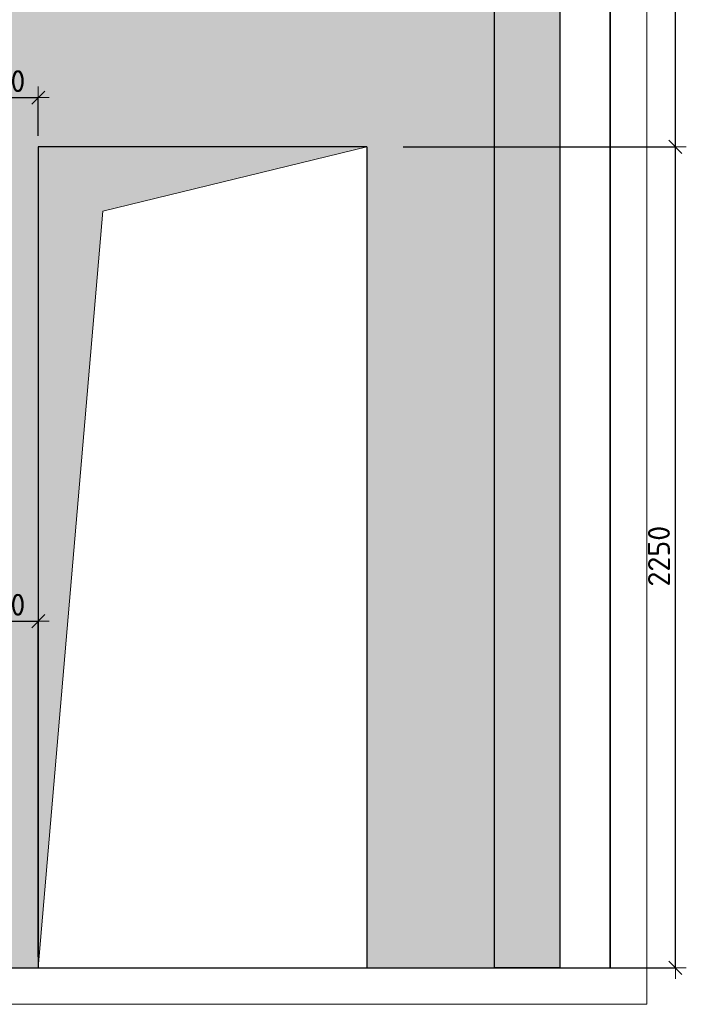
# Model space of a CAD drawing. Header units: millimetres. Extents: x 24180 to 116279, y -2337 to 52405.
# Tile 30 of 41: x 46010 to 47837, y 48299 to 50997. Entities that reach past the tile are written whole.
import ezdxf

# ---------------------------------------------------------------- set-up
doc = ezdxf.new("R2010")
doc.units = ezdxf.units.MM
doc.header["$PDMODE"] = 65
doc.linetypes.add('______5', pattern=[330, 240, -30, 30, -30])
doc.linetypes.add('________', pattern=[0])
doc.layers.add('Standard', color=7, linetype='Continuous', lineweight=25)
doc.layers.add('Размерная линия_ общее_1', color=7, linetype='Continuous', lineweight=13)
doc.layers.add('Осевая линия_ общее', color=7, linetype='______5', lineweight=13, true_color=0xa0a0a0)
doc.styles.add('ISOCPEUR', font='ISOCPEUR')
doc.dimstyles.new('DIMSTYLE_4', dxfattribs={"dimtxt": 60, "dimasz": 60, "dimexe": 0, "dimexo": 0, "dimgap": 30, "dimtad": 2, "dimdec": 0, "dimrnd": 5, "dimzin": 12, "dimdsep": 46, "dimtxsty": 'ISOCPEUR', "dimblk1": 'ALL_ML_STRICH', "dimblk2": 'ALL_ML_STRICH', "dimsah": 1, "dimcen": 0, "dimclrd": 7, "dimclre": 256, "dimclrt": 7, "dimadec": 0, "dimazin": 0, "dimtfac": 1, "dimtdec": 0, "dimtix": 1, "dimtmove": 2, "dimatfit": 3, "dimfxl": 0, "dimtzin": 0, "dimlwd": 0, "dimlwe": -3, "dimarcsym": 0})
doc.dimstyles.new('DIMSTYLE_5', dxfattribs={"dimtxt": 60, "dimasz": 60, "dimexe": 0, "dimexo": 0, "dimgap": 30, "dimtad": 2, "dimdec": 0, "dimrnd": 5, "dimzin": 12, "dimdsep": 46, "dimtxsty": 'ISOCPEUR', "dimblk1": 'ALL_ML_STRICH', "dimblk2": 'ALL_ML_STRICH', "dimsah": 1, "dimcen": 0, "dimclrd": 7, "dimclre": 256, "dimclrt": 7, "dimadec": 0, "dimazin": 0, "dimtfac": 1, "dimtdec": 0, "dimtix": 1, "dimtmove": 2, "dimatfit": 3, "dimfxl": 0, "dimtzin": 0, "dimlwd": 0, "dimlwe": -3, "dimarcsym": 0})

# ---------------------------------------------------------------- blocks, each defined once
blk = doc.blocks.new('ALL_ML_STRICH')
at = {"color": 0, "linetype": 'ByBlock', "lineweight": -2}
for p, q in [((0, -0.5), (0, 0.5)), ((-1, 0), (0.5, 0)), ((-0.3, -0.3), (0.3, 0.3))]:
    blk.add_line(p, q, dxfattribs=at)
blk = doc.blocks.new('*D24')
at = {"layer": 'DEFPOINTS', "color": 7, "linetype": 'Continuous', "lineweight": 13, "transparency": 33554687}
for p in [(46961.3, 50648.6), (47491.3, 48398.6), (47806.6, 48398.6)]:
    blk.add_point(p, dxfattribs=at)
at = {"layer": 'Размерная линия_ общее_1', "color": 253, "linetype": 'Continuous', "lineweight": -2, "true_color": 0xa0a0a0, "transparency": 33554687}
for p, q in [((47061.3, 50648.6), (47806.6, 50648.6)), ((47591.3, 48398.6), (47806.6, 48398.6))]:
    blk.add_line(p, q, dxfattribs=at)
at = {"layer": 'Размерная линия_ общее_1', "color": 7, "linetype": 'Continuous', "lineweight": -2, "transparency": 33554687}
blk.add_line((47806.6, 48398.6), (47806.6, 50648.6), dxfattribs=at)
at = {"layer": 'Размерная линия_ общее_1', "color": 7, "linetype": 'Continuous', "lineweight": 13, "transparency": 33554687, "xscale": 60, "yscale": 60, "zscale": 60}
for p, rotation in [((47806.6, 50648.6), 90), ((47806.6, 48398.6), 270)]:
    blk.add_blockref('ALL_ML_STRICH', p, dxfattribs=dict(at, rotation=rotation))
at = {"layer": 'Размерная линия_ общее_1', "color": 7, "linetype": 'Continuous', "lineweight": 13, "transparency": 33554687, "insert": (47761.6, 49526.6), "char_height": 60, "width": 240, "attachment_point": 5, "rotation": 90, "style": 'ISOCPEUR'}
blk.add_mtext('\\A1;{2250}', dxfattribs=at)
blk = doc.blocks.new('*D25')
at = {"layer": 'DEFPOINTS', "color": 7, "linetype": 'Continuous', "lineweight": 13, "transparency": 33554687}
for p in [(47491.3, 51588.6), (46961.3, 50648.6), (47806.6, 50648.6)]:
    blk.add_point(p, dxfattribs=at)
at = {"layer": 'Размерная линия_ общее_1', "color": 253, "linetype": 'Continuous', "lineweight": -2, "true_color": 0xa0a0a0, "transparency": 33554687}
for p, q in [((47591.3, 51588.6), (47806.6, 51588.6)), ((47061.3, 50648.6), (47806.6, 50648.6))]:
    blk.add_line(p, q, dxfattribs=at)
at = {"layer": 'Размерная линия_ общее_1', "color": 7, "linetype": 'Continuous', "lineweight": -2, "transparency": 33554687}
blk.add_line((47806.6, 50648.6), (47806.6, 51588.6), dxfattribs=at)
at = {"layer": 'Размерная линия_ общее_1', "color": 7, "linetype": 'Continuous', "lineweight": 13, "transparency": 33554687, "xscale": 60, "yscale": 60, "zscale": 60}
for p, rotation in [((47806.6, 51588.6), 90), ((47806.6, 50648.6), 270)]:
    blk.add_blockref('ALL_ML_STRICH', p, dxfattribs=dict(at, rotation=rotation))
at = {"layer": 'Размерная линия_ общее_1', "color": 7, "linetype": 'Continuous', "lineweight": 13, "transparency": 33554687, "insert": (47761.6, 51118.6), "char_height": 60, "width": 180, "attachment_point": 5, "rotation": 90, "style": 'ISOCPEUR'}
blk.add_mtext('\\A1;{940}', dxfattribs=at)
blk = doc.blocks.new('*D35')
at = {"layer": 'DEFPOINTS', "color": 7, "linetype": 'Continuous', "lineweight": 13, "transparency": 33554687}
for p in [(45861.3, 49548.6), (45861.3, 49348.5), (46061.3, 48398.6)]:
    blk.add_point(p, dxfattribs=at)
at = {"layer": 'Размерная линия_ общее_1', "color": 253, "linetype": 'Continuous', "lineweight": -2, "true_color": 0xa0a0a0, "transparency": 33554687}
for p, q in [((45861.3, 49518.6), (45861.3, 49348.5)), ((46061.3, 48428.6), (46061.3, 49348.5))]:
    blk.add_line(p, q, dxfattribs=at)
at = {"layer": 'Размерная линия_ общее_1', "color": 7, "linetype": 'Continuous', "lineweight": -2, "transparency": 33554687}
blk.add_line((45861.3, 49348.5), (46061.3, 49348.5), dxfattribs=at)
at = {"layer": 'Размерная линия_ общее_1', "color": 7, "linetype": 'Continuous', "lineweight": 13, "transparency": 33554687, "xscale": 60, "yscale": 60, "zscale": 60, "rotation": 180}
blk.add_blockref('ALL_ML_STRICH', (45861.3, 49348.5), dxfattribs=at)
at = {"layer": 'Размерная линия_ общее_1', "color": 7, "linetype": 'Continuous', "lineweight": 13, "transparency": 33554687, "xscale": 60, "yscale": 60, "zscale": 60}
blk.add_blockref('ALL_ML_STRICH', (46061.3, 49348.5), dxfattribs=at)
at = {"layer": 'Размерная линия_ общее_1', "color": 7, "linetype": 'Continuous', "lineweight": 13, "transparency": 33554687, "insert": (45964.3, 49393.5), "char_height": 60, "width": 180, "attachment_point": 5, "style": 'ISOCPEUR'}
blk.add_mtext('\\A1;{200}', dxfattribs=at)
blk = doc.blocks.new('*D39')
at = {"layer": 'DEFPOINTS', "color": 7, "linetype": 'Continuous', "lineweight": 13, "transparency": 33554687}
for p in [(45861.3, 50783.4), (46061.3, 50648.6), (45861.3, 50388.6)]:
    blk.add_point(p, dxfattribs=at)
at = {"layer": 'Размерная линия_ общее_1', "color": 253, "linetype": 'Continuous', "lineweight": -2, "true_color": 0xa0a0a0, "transparency": 33554687}
for p, q in [((45861.3, 50418.6), (45861.3, 50783.4)), ((46061.3, 50678.6), (46061.3, 50783.4))]:
    blk.add_line(p, q, dxfattribs=at)
at = {"layer": 'Размерная линия_ общее_1', "color": 7, "linetype": 'Continuous', "lineweight": -2, "transparency": 33554687}
blk.add_line((45861.3, 50783.4), (46061.3, 50783.4), dxfattribs=at)
at = {"layer": 'Размерная линия_ общее_1', "color": 7, "linetype": 'Continuous', "lineweight": 13, "transparency": 33554687, "xscale": 60, "yscale": 60, "zscale": 60, "rotation": 180}
blk.add_blockref('ALL_ML_STRICH', (45861.3, 50783.4), dxfattribs=at)
at = {"layer": 'Размерная линия_ общее_1', "color": 7, "linetype": 'Continuous', "lineweight": 13, "transparency": 33554687, "xscale": 60, "yscale": 60, "zscale": 60}
blk.add_blockref('ALL_ML_STRICH', (46061.3, 50783.4), dxfattribs=at)
at = {"layer": 'Размерная линия_ общее_1', "color": 7, "linetype": 'Continuous', "lineweight": 13, "transparency": 33554687, "insert": (45964.3, 50828.4), "char_height": 60, "width": 180, "attachment_point": 5, "style": 'ISOCPEUR'}
blk.add_mtext('\\A1;{200}', dxfattribs=at)

msp = doc.modelspace()

# ---------------------------------------------------------------- hatches: boundary and pattern name
at = {"linetype": 'Continuous', "lineweight": 13, "transparency": 33554687}
msp.add_hatch(color=7, dxfattribs=at).paths.add_polyline_path([(47491.3, 51588.6), (47311.3, 51588.6), (47311.3, 48398.6), (47491.3, 48398.6)])
at = {"layer": 'Standard', "linetype": 'Continuous', "lineweight": 13, "transparency": 33554687}
h = msp.add_hatch(color=7, dxfattribs=at)
h.paths.add_polyline_path([(46061.3, 50648.6), (46961.3, 50648.6), (46961.3, 48398.6), (47311.3, 48398.6), (47311.3, 51588.6), (45711.3, 51588.6), (45711.3, 48398.6), (46061.3, 48398.6)])
h.paths.add_polyline_path([(45841.4, 50370.7), (45841.8, 50372.7), (45842.3, 50374.8), (45843.1, 50376.7), (45844, 50378.6), (45845.1, 50380.3), (45846.5, 50382), (45847.9, 50383.4), (45849.6, 50384.8), (45851.3, 50385.9), (45853.2, 50386.8), (45855.1, 50387.6), (45857.2, 50388.1), (45859.2, 50388.5), (45861.3, 50388.6), (45863.4, 50388.5), (45865.5, 50388.1), (45867.5, 50387.6), (45869.5, 50386.8), (45871.3, 50385.9), (45873.1, 50384.8), (45874.7, 50383.4), (45876.2, 50382), (45877.5, 50380.3), (45878.6, 50378.6), (45879.6, 50376.7), (45880.3, 50374.8), (45880.9, 50372.7), (45881.2, 50370.7), (45881.3, 50368.6), (45881.2, 50366.5), (45880.9, 50364.4), (45880.3, 50362.4), (45879.6, 50360.4), (45878.6, 50358.6), (45877.5, 50356.8), (45876.2, 50355.2), (45874.7, 50353.7), (45873.1, 50352.4), (45871.3, 50351.3), (45869.5, 50350.3), (45867.5, 50349.6), (45865.5, 50349), (45863.4, 50348.7), (45861.3, 50348.6), (45859.2, 50348.7), (45857.2, 50349), (45855.1, 50349.6), (45853.2, 50350.3), (45851.3, 50351.3), (45849.6, 50352.4), (45847.9, 50353.7), (45846.5, 50355.2), (45845.1, 50356.8), (45844, 50358.6), (45843.1, 50360.4), (45842.3, 50362.4), (45841.8, 50364.4), (45841.4, 50366.5), (45841.3, 50368.6)], flags=16)
h.paths.add_polyline_path([(45841.4, 49570.7), (45841.8, 49572.7), (45842.3, 49574.8), (45843.1, 49576.7), (45844, 49578.6), (45845.1, 49580.3), (45846.5, 49582), (45847.9, 49583.4), (45849.6, 49584.8), (45851.3, 49585.9), (45853.2, 49586.8), (45855.1, 49587.6), (45857.2, 49588.1), (45859.2, 49588.5), (45861.3, 49588.6), (45863.4, 49588.5), (45865.5, 49588.1), (45867.5, 49587.6), (45869.5, 49586.8), (45871.3, 49585.9), (45873.1, 49584.8), (45874.7, 49583.4), (45876.2, 49582), (45877.5, 49580.3), (45878.6, 49578.6), (45879.6, 49576.7), (45880.3, 49574.8), (45880.9, 49572.7), (45881.2, 49570.7), (45881.3, 49568.6), (45881.2, 49566.5), (45880.9, 49564.4), (45880.3, 49562.4), (45879.6, 49560.4), (45878.6, 49558.6), (45877.5, 49556.8), (45876.2, 49555.2), (45874.7, 49553.7), (45873.1, 49552.4), (45871.3, 49551.3), (45869.5, 49550.3), (45867.5, 49549.6), (45865.5, 49549), (45863.4, 49548.7), (45861.3, 49548.6), (45859.2, 49548.7), (45857.2, 49549), (45855.1, 49549.6), (45853.2, 49550.3), (45851.3, 49551.3), (45849.6, 49552.4), (45847.9, 49553.7), (45846.5, 49555.2), (45845.1, 49556.8), (45844, 49558.6), (45843.1, 49560.4), (45842.3, 49562.4), (45841.8, 49564.4), (45841.4, 49566.5), (45841.3, 49568.6)], flags=16)
at = {"layer": 'Standard', "linetype": 'Continuous', "lineweight": 13, "true_color": 0x5d5d5d, "transparency": 33554687}
msp.add_hatch(color=251, dxfattribs=at).paths.add_polyline_path([(46061.3, 48398.6), (46238.1, 50471.8), (46961.3, 50648.6), (46061.3, 50648.6)])

# ---------------------------------------------------------------- linework, layer by layer
at = {"color": 52, "linetype": 'Continuous', "lineweight": -3, "transparency": 33554687}
for p, q in [((47628.3, 52154.3), (47628.3, 48398.6)), ((47628.3, 48398.6), (47628.3, 52154.3)), ((44048.3, 48398.6), (47628.3, 48398.6)), ((44048.3, 48398.6), (47628.3, 48398.6))]:
    msp.add_line(p, q, dxfattribs=at)
at = {"color": 7, "linetype": 'Continuous', "lineweight": -3, "transparency": 33554687}
for q in [(47491.3, 51588.6), (47311.3, 48398.6)]:
    msp.add_line((47491.3, 48398.6), q, dxfattribs=at)
at = {"layer": 'Standard', "color": 253, "linetype": '________', "lineweight": -3, "true_color": 0xababab, "transparency": 33554687}
msp.add_line((47311.3, 48398.6), (47311.3, 51588.6), dxfattribs=at)
at = {"layer": 'Standard', "color": 7, "linetype": 'Continuous', "lineweight": -3, "transparency": 33554687}
for p, q in [((46061.3, 50648.6), (46061.3, 48398.6)), ((46961.3, 50648.6), (46061.3, 50648.6)), ((46961.3, 50648.6), (46961.3, 48398.6)), ((45711.3, 48398.6), (46061.3, 48398.6)), ((46961.3, 48398.6), (47311.3, 48398.6))]:
    msp.add_line(p, q, dxfattribs=at)
at = {"layer": 'Standard', "color": 7, "linetype": 'Continuous', "lineweight": 13, "transparency": 33554687}
msp.add_lwpolyline([(43948.3, 48298.6), (47728.3, 48298.6), (47728.3, 52254.3), (43948.3, 52254.3), (43948.3, 48298.6)], dxfattribs=at)
at = {"layer": 'Осевая линия_ общее', "color": 7, "linetype": 'Continuous', "lineweight": 13, "transparency": 33554687}
msp.add_lwpolyline([(46061.3, 48398.6), (46238.1, 50471.8), (46961.3, 50648.6)], dxfattribs=at)

# ---------------------------------------------------------------- dimensions: what is measured, and where the dimension line sits
at = {"layer": 'Размерная линия_ общее_1', "color": 7, "linetype": 'Continuous', "lineweight": 13, "transparency": 33554687}
for base, p1, p2, dimstyle, picture, middle in [((47806.6, 51588.6), (47061.3, 50648.6), (47591.3, 51588.6), 'DIMSTYLE_5', '*D25', (47761.6, 51118.6)), ((47806.6, 50648.6), (47591.3, 48398.6), (47061.3, 50648.6), 'DIMSTYLE_4', '*D24', (47761.6, 49526.6))]:
    dim = msp.add_linear_dim(base=base, p1=p1, p2=p2, angle=90, dimstyle=dimstyle, override={"dimpost": '<>', "dimclrd": 7, "dimclre": 253, "dimclrt": 7, "dimlwd": 0, "dimlwe": 65533}, dxfattribs=at)
    dim.commit()
    dim.dimension.update_dxf_attribs({"geometry": picture, "text_midpoint": middle, "dimtype": 160})
for base, p1, p2, picture, middle in [((46061.3, 50783.4), (45861.3, 50418.6), (46061.3, 50678.6), '*D39', (45964.3, 50828.4)), ((46061.3, 49348.5), (45861.3, 49518.6), (46061.3, 48428.6), '*D35', (45964.3, 49393.5))]:
    dim = msp.add_linear_dim(base=base, p1=p1, p2=p2, dimstyle='DIMSTYLE_5', override={"dimpost": '<>', "dimclrd": 7, "dimclre": 253, "dimclrt": 7, "dimlwd": 0, "dimlwe": 65533}, dxfattribs=at)
    dim.commit()
    dim.dimension.update_dxf_attribs({"geometry": picture, "text_midpoint": middle, "dimtype": 160})

doc.saveas('drawing.dxf')
